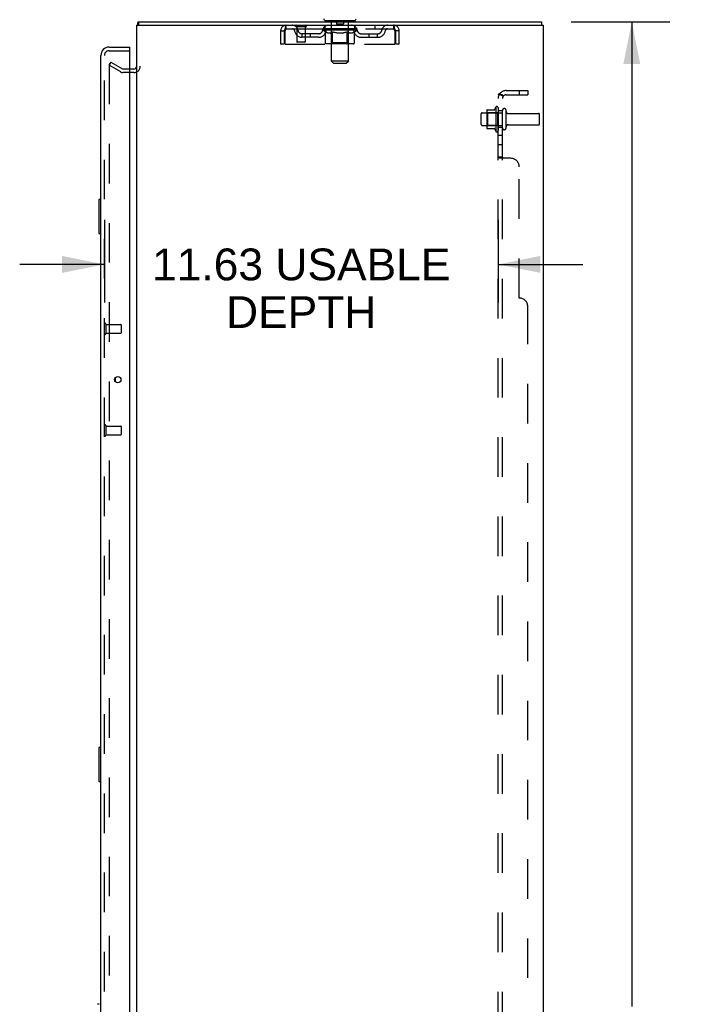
# Model space of a CAD drawing. Header units: inches. Extents: x 0 to 212, y 0 to 138.
# Tile 77 of 80: x 110 to 130, y 78 to 107. Entities that reach past the tile are written whole.
import ezdxf

# ---------------------------------------------------------------- set-up
doc = ezdxf.new("R2010")
doc.units = ezdxf.units.IN
doc.header["$LTSCALE"] = 11.6875
doc.header["$MEASUREMENT"] = 0
doc.linetypes.add('HIDDEN', pattern=[0.2, 0.1, -0.1])
doc.layers.get('0').update_dxf_attribs({"linetype": 'CONTINUOUS'})
for name, color, linetype in [('DEFAULT_2', 8, 'HIDDEN'), ('DIMENSIONS', 7, 'CONTINUOUS'), ('MAIN_DOOR_ASSEMBLY', 7, 'CONTINUOUS'), ('SECONDARY_DOOR_ASSEMBLY', 7, 'CONTINUOUS'), ('SUBPANEL', 7, 'CONTINUOUS')]:
    doc.layers.add(name, color=color, linetype=linetype)
doc.styles.get("Standard").update_dxf_attribs({"font": 'arial.ttf'})
doc.dimstyles.new('DIMSTYLE_1', dxfattribs={"dimtxt": 0.9375, "dimasz": 1.25, "dimexe": 0.09, "dimexo": 0.07, "dimgap": 0.0375, "dimtad": 0, "dimtih": 1, "dimtoh": 1, "dimzin": 4, "dimdsep": 46, "dimtxsty": 'Standard', "dimblk": '_FILLED', "dimblk1": '_FILLED', "dimblk2": '_FILLED', "dimcen": 0.09, "dimadec": 3, "dimazin": 1, "dimtfac": 1, "dimtdec": 3, "dimtofl": 0, "dimtmove": 0, "dimatfit": 3, "dimldrblk": '_FILLED', "dimfxl": 0, "dimtolj": 1, "dimtzin": 4, "dimarcsym": 0})

# ---------------------------------------------------------------- blocks, each defined once
blk = doc.blocks.new('_FILLED')
at = {"color": 0, "linetype": 'ByBlock'}
blk.add_solid([(0, 0), (-1, 0.2), (-1, -0.2)], dxfattribs=at)
blk = doc.blocks.new('*D8')
at = {"layer": 'DIMENSIONS', "color": 2, "linetype": 'Continuous'}
for p, q in [((126.563, 107.254), (129.482, 107.254)), ((128.357, 107.254), (128.357, 78.192)), ((128.357, 47.254), (128.357, 76.317)), ((126.563, 47.254), (129.482, 47.254))]:
    blk.add_line(p, q, dxfattribs=at)
at = {"layer": 'DIMENSIONS', "color": 2, "linetype": 'Continuous', "xscale": 1.25, "yscale": 1.25, "zscale": 1.25}
for p, rotation in [((128.357, 107.254), 90), ((128.357, 47.254), 270)]:
    blk.add_blockref('_FILLED', p, dxfattribs=dict(at, rotation=rotation))
at = {"layer": 'DIMENSIONS', "color": 2, "linetype": 'Continuous', "insert": (128.357, 77.723), "char_height": 0.9375, "width": 3.27602, "attachment_point": 2, "line_spacing_factor": 0.9}
blk.add_mtext('60.00', dxfattribs=at)
blk = doc.blocks.new('*D11')
at = {"layer": 'DIMENSIONS', "color": 2, "linetype": 'Continuous'}
for p, q in [((112.786, 101.408), (112.786, 98.968)), ((124.411, 101.408), (124.411, 98.968)), ((112.786, 100.093), (110.286, 100.093)), ((124.411, 100.093), (126.911, 100.093))]:
    blk.add_line(p, q, dxfattribs=at)
at = {"layer": 'DIMENSIONS', "color": 2, "linetype": 'Continuous', "xscale": 1.25, "yscale": 1.25, "zscale": 1.25}
blk.add_blockref('_FILLED', (112.786, 100.093), dxfattribs=at)
at = {"layer": 'DIMENSIONS', "color": 2, "linetype": 'Continuous', "xscale": 1.25, "yscale": 1.25, "zscale": 1.25, "rotation": 180}
blk.add_blockref('_FILLED', (124.411, 100.093), dxfattribs=at)
at = {"layer": 'DIMENSIONS', "color": 2, "linetype": 'Continuous', "insert": (118.598, 100.561), "char_height": 0.9375, "width": 8.79647, "attachment_point": 2, "line_spacing_factor": 0.9}
blk.add_mtext('11.63 USABLE\\PDEPTH', dxfattribs=at)

msp = doc.modelspace()

# ---------------------------------------------------------------- linework, layer by layer
at = {"color": 7, "linetype": 'Continuous'}
for p, q in [((113.792, 107.254), (113.792, 107.15)), ((113.792, 107.254), (125.688, 107.254)), ((119.302, 107.284), (119.302, 107.254)), ((120.177, 107.284), (119.302, 107.284)), ((120.177, 107.284), (120.177, 107.254)), ((125.688, 107.254), (125.688, 107.15)), ((113.762, 107.155), (113.771, 107.15)), ((113.655, 105.858), (113.536, 105.858))]:
    msp.add_line(p, q, dxfattribs=at)
at = {"color": 3, "linetype": 'Continuous'}
for p, q in [((113.74, 47.358), (113.74, 107.15)), ((113.74, 107.15), (125.74, 107.15)), ((125.74, 107.15), (125.74, 47.358))]:
    msp.add_line(p, q, dxfattribs=at)
at = {"color": 7, "linetype": 'Continuous'}
for points in [[(113.774, 107.212), (113.775, 107.217), (113.776, 107.222), (113.776, 107.226), (113.777, 107.231), (113.778, 107.235), (113.779, 107.238), (113.78, 107.241), (113.781, 107.244), (113.782, 107.247), (113.783, 107.249), (113.784, 107.251), (113.786, 107.252), (113.787, 107.253), (113.789, 107.254), (113.79, 107.254), (113.792, 107.254)], [(113.762, 107.155), (113.764, 107.158), (113.765, 107.161), (113.767, 107.165), (113.768, 107.17), (113.769, 107.175), (113.77, 107.18), (113.771, 107.185), (113.772, 107.191), (113.773, 107.196), (113.773, 107.201), (113.774, 107.212)]]:
    msp.add_lwpolyline(points, dxfattribs=at)
for centre, radius, start, end in [((119.325, 107.344), 0.06, 180, 270), ((120.155, 107.344), 0.06, 270, 360), ((113.929, 107.065), 0.189, 151.6994, 153.2622), ((113.655, 105.943), 0.085, 270, 360)]:
    msp.add_arc(centre, radius, start, end, dxfattribs=at)
at = {"layer": 'DEFAULT_2', "color": 8, "linetype": 'HIDDEN'}
for p, q in [((119.482, 107.284), (119.482, 107.254)), ((119.491, 106.094), (119.491, 107.254)), ((119.635, 107.274), (119.635, 107.194)), ((119.845, 107.274), (119.845, 107.194)), ((119.989, 106.094), (119.989, 107.254)), ((119.997, 107.284), (119.997, 107.254)), ((117.99, 106.983), (117.99, 106.588)), ((117.99, 106.983), (118.094, 106.983)), ((118.094, 106.983), (118.094, 106.588)), ((118.124, 106.588), (118.124, 106.983)), ((118.157, 107.046), (118.157, 107.15)), ((118.157, 107.046), (121.323, 107.046)), ((118.736, 107.107), (118.452, 107.107)), ((118.47, 107.107), (118.47, 106.66)), ((118.709, 107.15), (118.709, 107.046)), ((118.718, 107.107), (118.718, 106.66)), ((119.234, 107.041), (119.234, 107.044)), ((119.331, 107.043), (119.234, 107.044)), ((119.234, 107.009), (119.234, 107.041)), ((119.234, 107.041), (119.478, 107.041)), ((119.311, 106.955), (119.234, 107.009)), ((120.246, 107.009), (119.234, 107.009)), ((119.241, 107.041), (119.241, 107.046)), ((119.248, 107.038), (119.248, 107.041)), ((119.248, 107.038), (120.231, 107.038)), ((119.255, 107.038), (119.255, 107.041)), ((119.256, 107.038), (119.256, 107.041)), ((119.264, 107.041), (119.264, 107.046)), ((119.277, 107.038), (119.277, 107.041)), ((119.279, 107.038), (119.279, 107.041)), ((119.301, 107.041), (119.301, 107.046)), ((119.302, 107.046), (119.302, 107.15)), ((119.311, 106.63), (119.311, 106.955)), ((119.311, 106.955), (119.323, 106.947)), ((119.313, 107.038), (119.313, 107.041)), ((119.315, 107.038), (119.315, 107.041)), ((119.335, 106.94), (119.323, 106.947)), ((119.331, 107.041), (119.331, 107.043)), ((119.346, 106.933), (119.335, 106.94)), ((119.358, 106.928), (119.346, 106.933)), ((119.352, 107.041), (119.352, 107.046)), ((119.353, 107.038), (119.353, 107.041)), ((119.354, 107.038), (119.354, 107.041)), ((119.356, 107.038), (119.356, 107.041)), ((119.369, 106.923), (119.358, 106.928)), ((119.362, 107.038), (119.362, 107.041)), ((119.362, 107.038), (119.362, 107.041)), ((119.365, 107.038), (119.365, 107.041)), ((119.367, 107.038), (119.367, 107.042)), ((119.371, 107.038), (119.371, 107.041)), ((119.382, 107.038), (119.382, 107.041)), ((119.397, 107.038), (119.397, 107.043)), ((119.397, 107.038), (119.397, 107.041)), ((119.413, 107.038), (119.413, 107.041)), ((119.414, 107.041), (119.414, 107.046)), ((119.422, 107.038), (119.422, 107.041)), ((119.425, 107.038), (119.425, 107.041)), ((119.433, 107.038), (119.433, 107.041)), ((119.442, 107.038), (119.442, 107.044)), ((119.454, 107.038), (119.454, 107.041)), ((119.457, 107.038), (119.457, 107.041)), ((119.479, 106.928), (119.467, 106.923)), ((119.478, 107.038), (119.478, 107.041)), ((119.49, 106.933), (119.478, 106.928)), ((119.532, 107.041), (119.482, 107.041)), ((119.487, 107.041), (119.487, 107.046)), ((119.49, 106.632), (119.49, 107.006)), ((119.501, 106.939), (119.49, 106.933)), ((119.492, 107.038), (119.492, 107.041)), ((119.496, 107.038), (119.496, 107.041)), ((119.501, 107.038), (119.501, 107.045)), ((119.513, 106.946), (119.501, 106.939)), ((119.504, 107.038), (119.504, 107.041)), ((119.513, 107.038), (119.513, 107.041)), ((119.525, 106.954), (119.513, 106.946)), ((119.525, 106.63), (119.525, 106.954)), ((119.525, 106.954), (119.548, 106.946)), ((119.532, 107.038), (119.532, 107.041)), ((119.592, 107.041), (119.545, 107.041)), ((119.571, 106.939), (119.548, 106.947)), ((119.561, 107.038), (119.561, 107.041)), ((119.567, 107.041), (119.567, 107.046)), ((119.57, 107.038), (119.57, 107.041)), ((119.594, 106.933), (119.571, 106.94)), ((119.572, 107.038), (119.572, 107.046)), ((119.574, 107.038), (119.574, 107.041)), ((119.58, 107.038), (119.58, 107.041)), ((119.592, 107.038), (119.592, 107.041)), ((119.616, 106.928), (119.593, 106.933)), ((119.656, 107.041), (119.613, 107.041)), ((119.639, 106.923), (119.616, 106.928)), ((119.623, 107.038), (119.623, 107.041)), ((119.835, 107.184), (119.645, 107.184)), ((119.648, 107.041), (119.74, 107.046)), ((119.652, 107.041), (119.652, 107.046)), ((119.652, 107.041), (119.652, 107.046)), ((119.652, 107.046), (119.652, 107.046)), ((119.652, 107.038), (119.652, 107.041)), ((119.655, 107.038), (119.655, 107.041)), ((119.656, 107.038), (119.656, 107.041)), ((119.657, 107.038), (119.657, 107.041)), ((119.723, 107.041), (119.685, 107.041)), ((119.689, 107.038), (119.689, 107.041)), ((119.723, 107.038), (119.723, 107.041)), ((119.738, 107.041), (119.738, 107.041)), ((119.738, 107.038), (119.738, 107.041)), ((119.738, 107.038), (119.738, 107.041)), ((119.74, 107.041), (119.74, 107.046)), ((119.74, 107.046), (119.831, 107.041)), ((119.742, 107.038), (119.742, 107.041)), ((119.742, 107.038), (119.742, 107.041)), ((119.742, 107.041), (119.742, 107.041)), ((119.756, 107.038), (119.756, 107.041)), ((119.756, 107.041), (119.795, 107.041)), ((119.791, 107.038), (119.791, 107.041)), ((119.823, 107.038), (119.823, 107.041)), ((119.823, 107.038), (119.823, 107.041)), ((119.823, 107.041), (119.867, 107.041)), ((119.824, 107.038), (119.824, 107.041)), ((119.827, 107.041), (119.827, 107.046)), ((119.827, 107.046), (119.828, 107.046)), ((119.827, 107.038), (119.827, 107.041)), ((119.828, 107.041), (119.828, 107.046)), ((119.863, 106.928), (119.841, 106.923)), ((119.856, 107.038), (119.856, 107.041)), ((119.885, 106.933), (119.863, 106.928)), ((119.907, 106.939), (119.885, 106.933)), ((119.888, 107.038), (119.888, 107.041)), ((119.888, 107.041), (119.935, 107.041)), ((119.9, 107.038), (119.9, 107.041)), ((119.906, 107.038), (119.906, 107.041)), ((119.93, 106.946), (119.907, 106.939)), ((119.908, 107.038), (119.908, 107.046)), ((119.91, 107.038), (119.91, 107.041)), ((119.913, 107.041), (119.913, 107.046)), ((119.919, 107.038), (119.919, 107.041)), ((119.953, 106.954), (119.93, 106.946)), ((119.948, 107.038), (119.948, 107.041)), ((119.948, 107.041), (119.997, 107.041)), ((119.953, 106.63), (119.953, 106.954)), ((119.953, 106.954), (119.964, 106.946)), ((119.975, 106.939), (119.964, 106.946)), ((119.967, 107.038), (119.967, 107.041)), ((119.986, 106.933), (119.975, 106.939)), ((119.976, 107.038), (119.976, 107.041)), ((119.979, 107.038), (119.979, 107.045)), ((119.984, 107.038), (119.984, 107.041)), ((119.997, 106.928), (119.986, 106.933)), ((119.987, 107.038), (119.987, 107.041)), ((119.99, 106.632), (119.99, 107.006)), ((119.993, 107.041), (119.993, 107.046)), ((120.008, 106.923), (119.997, 106.928)), ((120.001, 107.038), (120.001, 107.041)), ((120.001, 107.041), (120.162, 107.041)), ((120.023, 107.038), (120.023, 107.041)), ((120.025, 107.038), (120.025, 107.041)), ((120.038, 107.038), (120.038, 107.044)), ((120.047, 107.038), (120.047, 107.041)), ((120.054, 107.038), (120.054, 107.041)), ((120.057, 107.038), (120.057, 107.041)), ((120.065, 107.041), (120.065, 107.046)), ((120.066, 107.038), (120.066, 107.041)), ((120.083, 107.038), (120.083, 107.043)), ((120.083, 107.038), (120.083, 107.041)), ((120.097, 107.038), (120.097, 107.041)), ((120.109, 107.038), (120.109, 107.041)), ((120.112, 107.038), (120.112, 107.042)), ((120.123, 106.928), (120.112, 106.923)), ((120.115, 107.038), (120.115, 107.041)), ((120.118, 107.038), (120.118, 107.041)), ((120.118, 107.038), (120.118, 107.041)), ((120.123, 107.038), (120.123, 107.041)), ((120.134, 106.933), (120.123, 106.928)), ((120.126, 107.038), (120.126, 107.041)), ((120.126, 107.038), (120.126, 107.041)), ((120.128, 107.041), (120.128, 107.046)), ((120.145, 106.939), (120.133, 106.933)), ((120.156, 106.946), (120.144, 106.939)), ((120.167, 106.953), (120.155, 106.946)), ((120.164, 107.038), (120.164, 107.041)), ((120.167, 107.038), (120.167, 107.041)), ((120.167, 106.953), (120.246, 107.009)), ((120.167, 106.63), (120.167, 106.953)), ((120.177, 107.046), (120.177, 107.15)), ((120.178, 107.041), (120.178, 107.046)), ((120.201, 107.038), (120.201, 107.041)), ((120.202, 107.038), (120.202, 107.041)), ((120.215, 107.041), (120.215, 107.046)), ((120.224, 107.038), (120.224, 107.041)), ((120.224, 107.038), (120.224, 107.041)), ((120.231, 107.038), (120.231, 107.041)), ((120.238, 107.041), (120.238, 107.046)), ((120.246, 107.009), (120.246, 107.046)), ((120.771, 107.15), (120.771, 107.046)), ((121.323, 107.15), (121.323, 107.046)), ((121.356, 106.983), (121.356, 106.588)), ((121.386, 106.588), (121.386, 106.983)), ((121.49, 106.983), (121.386, 106.983)), ((121.49, 106.588), (121.49, 106.983)), ((118.708, 106.65), (118.48, 106.65)), ((118.625, 106.795), (118.625, 106.899)), ((119.108, 106.899), (118.625, 106.899)), ((119.108, 106.795), (118.625, 106.795)), ((118.875, 106.795), (118.875, 106.899)), ((119.381, 106.92), (119.369, 106.923)), ((119.456, 106.92), (119.381, 106.92)), ((119.456, 106.92), (119.467, 106.923)), ((119.661, 106.92), (119.638, 106.923)), ((119.819, 106.92), (119.661, 106.92)), ((119.819, 106.92), (119.841, 106.923)), ((120.018, 106.92), (120.008, 106.923)), ((120.101, 106.92), (120.018, 106.92)), ((120.101, 106.92), (120.112, 106.923)), ((120.371, 106.899), (120.854, 106.899)), ((120.371, 106.795), (120.854, 106.795)), ((120.604, 106.795), (120.604, 106.899)), ((120.854, 106.795), (120.854, 106.899)), ((118.094, 106.588), (117.99, 106.588)), ((118.124, 106.588), (121.356, 106.588)), ((120.132, 106.6), (119.345, 106.6)), ((119.49, 106.632), (119.458, 106.6)), ((119.99, 106.632), (119.49, 106.632)), ((119.936, 106.6), (119.938, 106.6)), ((119.942, 106.602), (119.944, 106.603)), ((119.944, 106.603), (119.945, 106.605)), ((119.99, 106.632), (120.022, 106.6)), ((121.49, 106.588), (121.386, 106.588)), ((112.979, 106.059), (112.927, 105.969)), ((112.979, 106.059), (113.319, 105.863)), ((119.551, 106.034), (119.491, 106.094)), ((119.989, 106.094), (119.491, 106.094)), ((119.929, 106.034), (119.989, 106.094)), ((112.927, 105.989), (112.927, 48.52)), ((113.267, 105.773), (112.927, 105.969)), ((113.536, 105.858), (113.335, 105.858)), ((119.551, 106.034), (119.929, 106.034)), ((113.655, 105.754), (113.335, 105.754)), ((124.075, 104.635), (124.075, 104.124)), ((124.085, 104.657), (124.313, 104.657)), ((124.341, 104.735), (124.341, 104.023)), ((124.411, 104.713), (124.411, 104.045)), ((124.536, 104.122), (124.536, 104.637)), ((124.646, 104.122), (124.646, 104.637)), ((123.911, 104.222), (123.911, 104.537)), ((123.941, 104.567), (124.536, 104.567)), ((124.095, 104.563), (124.075, 104.583)), ((124.095, 104.563), (124.095, 104.196)), ((124.391, 104.563), (124.095, 104.563)), ((124.391, 104.563), (124.411, 104.583)), ((124.391, 104.563), (124.391, 104.196)), ((124.708, 104.544), (125.606, 104.544)), ((125.636, 104.244), (125.636, 104.514)), ((123.941, 104.192), (124.536, 104.192)), ((124.095, 104.196), (124.075, 104.176)), ((124.085, 104.102), (124.313, 104.102)), ((124.391, 104.196), (124.095, 104.196)), ((124.391, 104.196), (124.411, 104.176)), ((124.708, 104.214), (125.606, 104.214))]:
    msp.add_line(p, q, dxfattribs=at)
for points in [[(118.124, 106.983), (118.126, 107.002), (118.128, 107.02), (118.131, 107.038), (118.133, 107.056), (118.136, 107.072), (118.138, 107.087), (118.14, 107.101), (118.143, 107.114), (118.145, 107.125), (118.147, 107.134), (118.15, 107.141), (118.152, 107.146), (118.154, 107.149), (118.157, 107.15)], [(118.124, 106.983), (118.126, 106.99), (118.128, 106.997), (118.131, 107.004), (118.133, 107.011), (118.136, 107.017), (118.138, 107.023), (118.14, 107.028), (118.143, 107.033), (118.145, 107.037), (118.147, 107.04), (118.15, 107.043), (118.152, 107.045), (118.154, 107.046), (118.157, 107.046)], [(121.323, 107.15), (121.325, 107.149), (121.327, 107.146), (121.33, 107.141), (121.332, 107.134), (121.335, 107.125), (121.337, 107.114), (121.339, 107.101), (121.342, 107.087), (121.344, 107.072), (121.346, 107.056), (121.349, 107.038), (121.351, 107.02), (121.353, 107.002), (121.356, 106.983)], [(121.323, 107.046), (121.325, 107.046), (121.327, 107.045), (121.33, 107.043), (121.332, 107.04), (121.335, 107.037), (121.337, 107.033), (121.339, 107.028), (121.342, 107.023), (121.344, 107.017), (121.346, 107.011), (121.349, 107.004), (121.351, 106.997), (121.353, 106.99), (121.356, 106.983)], [(119.345, 106.6), (119.341, 106.6), (119.337, 106.601), (119.333, 106.602), (119.329, 106.603), (119.325, 106.605), (119.322, 106.608), (119.319, 106.611), (119.316, 106.614), (119.314, 106.617), (119.312, 106.621), (119.311, 106.625), (119.311, 106.63)], [(119.542, 106.6), (119.54, 106.6), (119.538, 106.601), (119.536, 106.602), (119.534, 106.603), (119.532, 106.605), (119.53, 106.608), (119.529, 106.611), (119.528, 106.614), (119.526, 106.617), (119.526, 106.621), (119.525, 106.625), (119.525, 106.63)], [(119.938, 106.6), (119.94, 106.601), (119.942, 106.602)], [(119.945, 106.605), (119.947, 106.608), (119.949, 106.611), (119.95, 106.614), (119.951, 106.617)], [(119.947, 106.608), (119.949, 106.611), (119.95, 106.614)], [(119.951, 106.617), (119.952, 106.621), (119.953, 106.625), (119.953, 106.63)], [(119.952, 106.621), (119.953, 106.625), (119.953, 106.63)], [(120.132, 106.6), (120.136, 106.6), (120.141, 106.601), (120.145, 106.602), (120.148, 106.603), (120.152, 106.605), (120.156, 106.608), (120.159, 106.611), (120.161, 106.614), (120.164, 106.617), (120.165, 106.621), (120.166, 106.625), (120.167, 106.63)], [(112.945, 106.009), (112.944, 106.009), (112.944, 106.009), (112.943, 106.009), (112.942, 106.009), (112.942, 106.008), (112.941, 106.008), (112.941, 106.008), (112.94, 106.008), (112.939, 106.008), (112.939, 106.008), (112.938, 106.007), (112.938, 106.007), (112.937, 106.007), (112.937, 106.006), (112.936, 106.006), (112.935, 106.006), (112.935, 106.005), (112.934, 106.005), (112.934, 106.005), (112.934, 106.004), (112.933, 106.004), (112.933, 106.003), (112.932, 106.003), (112.932, 106.002), (112.931, 106.002), (112.931, 106.001), (112.931, 106.001), (112.93, 106), (112.93, 105.999), (112.93, 105.999), (112.929, 105.998), (112.929, 105.998), (112.929, 105.997), (112.929, 105.996), (112.928, 105.996), (112.928, 105.995), (112.928, 105.994), (112.928, 105.994), (112.928, 105.993), (112.928, 105.992), (112.927, 105.992), (112.927, 105.991), (112.927, 105.99), (112.927, 105.989), (112.927, 105.989)], [(112.952, 106.007), (112.952, 106.007), (112.951, 106.007), (112.951, 106.007), (112.95, 106.008), (112.95, 106.008), (112.949, 106.008), (112.948, 106.008), (112.948, 106.008), (112.947, 106.008), (112.947, 106.009), (112.946, 106.009), (112.945, 106.009), (112.945, 106.009), (112.945, 106.009)]]:
    msp.add_lwpolyline(points, dxfattribs=at)
for centre, radius, start, end in [((119.461, 107.254), 0.03, 0, 90), ((119.625, 107.274), 0.01, 0, 90), ((119.855, 107.274), 0.01, 90, 180), ((120.019, 107.254), 0.03, 90, 180), ((118.157, 106.983), 0.167, 90, 180), ((118.157, 106.983), 0.063, 90, 180), ((118.336, 106.983), 0.167, 8.0716, 90), ((118.337, 106.984), 0.0625, 7.9863, 90), ((118.625, 107.024), 0.229, 187.9863, 270), ((118.452, 107.129), 0.0215, 90, 270), ((118.625, 107.024), 0.125, 188.0716, 270), ((118.736, 107.129), 0.0215, 270, 90), ((119.108, 107.024), 0.125, 270, 351.9284), ((119.108, 107.024), 0.229, 270, 352.0137), ((119.397, 106.983), 0.167, 90, 171.9284), ((119.397, 106.984), 0.0625, 90, 172.0137), ((119.458, 107.006), 0.0318, 0, 90), ((119.645, 107.194), 0.01, 180, 270), ((119.835, 107.194), 0.01, 270, 360), ((120.022, 107.006), 0.0318, 90, 180), ((120.082, 106.983), 0.167, 8.0716, 90), ((120.083, 106.984), 0.0625, 7.9863, 90), ((120.371, 107.024), 0.229, 187.9863, 270), ((120.371, 107.024), 0.125, 188.0716, 270), ((120.854, 107.024), 0.125, 270, 351.9284), ((120.854, 107.024), 0.229, 270, 352.0137), ((121.143, 106.983), 0.167, 90, 171.9284), ((121.143, 106.984), 0.0625, 90, 172.0137), ((121.323, 106.983), 0.167, 0, 90), ((121.323, 106.983), 0.063, 0, 90), ((118.48, 106.66), 0.01, 180, 270), ((118.708, 106.66), 0.01, 270, 360), ((113.335, 105.891), 0.137, 240, 270), ((113.335, 105.891), 0.033, 240, 270), ((113.655, 105.943), 0.189, 270, 360), ((124.085, 104.647), 0.01, 90, 174.8062), ((124.216, 104.635), 0.141, 174.7919, 180), ((124.294, 104.667), 0.01, 270, 336.0321), ((124.941, 104.379), 0.698, 149.3369, 156.0321), ((124.372, 104.713), 0.0384, 0, 145.5503), ((124.591, 104.637), 0.055, 360, 180), ((124.708, 104.607), 0.0625, 180, 270), ((123.941, 104.537), 0.03, 90, 180), ((125.606, 104.514), 0.03, 360, 90), ((123.941, 104.222), 0.03, 180, 270), ((124.216, 104.124), 0.141, 180, 185.2081), ((124.085, 104.112), 0.01, 185.1938, 270), ((124.294, 104.092), 0.01, 23.9679, 90), ((124.941, 104.379), 0.698, 203.9679, 210.6631), ((124.372, 104.045), 0.0384, 214.4497, 360), ((124.591, 104.122), 0.055, 180, 0), ((124.708, 104.152), 0.0625, 90, 180), ((125.606, 104.244), 0.03, 270, 0)]:
    msp.add_arc(centre, radius, start, end, dxfattribs=at)
for centre, major_axis, ratio, start_param, end_param in [((119.74, 107.046), (0.506, 0.005), 0.05963, 9.249616, 9.431313), ((119.74, 107.046), (0.506, 0), 0.060556, -3.083241, -2.96706), ((119.198, 107.037), (0.158, 0.002), 0.05963, 0.25549, 1.295341), ((119.74, 107.046), (0.506, 0.011), 0.05688, 2.791345, 2.965878), ((119.253, 107.037), (0.158, -0.002), 0.05963, 0.605815, 1.645666), ((119.74, 107.046), (0.506, -0.005), 0.05963, -2.96643, -2.791898), ((119.198, 107.031), (0.158, 0.003), 0.05688, 1.20151, 1.294789), ((119.253, 107.031), (0.158, 0), 0.060556, 1.551758, 1.645036), ((119.218, 107.031), (0.158, 0.002), 0.05963, 1.170259, 1.376596), ((119.254, 107.033), (0.131, 0.001), 0.05963, 1.065228, 1.614276), ((119.238, 107.033), (0.131, 0.003), 0.05688, 0.890143, 1.43919), ((119.285, 107.033), (0.131, 0), 0.060556, 1.240391, 1.789438), ((119.195, 107.037), (0.158, 0.003), 0.05688, 0.080405, 1.120256), ((119.74, 107.046), (0.506, 0.015), 0.052395, 2.616403, 2.790936), ((119.303, 107.037), (0.158, -0.003), 0.05688, 0.7809, 1.820751), ((119.74, 107.046), (0.506, -0.011), 0.05688, -2.791345, -2.616812), ((119.195, 107.031), (0.158, 0.005), 0.052395, 1.026568, 1.119847), ((119.303, 107.031), (0.158, -0.002), 0.05963, 1.72692, 1.820198), ((119.238, 107.033), (0.131, 0.004), 0.052395, 0.715201, 1.264248), ((119.329, 107.033), (0.131, -0.001), 0.05963, 1.415553, 1.9646), ((119.74, 107.046), (0.506, 0.02), 0.046319, 2.441654, 2.616187), ((119.366, 107.037), (0.158, -0.005), 0.052395, 0.955842, 1.995693), ((119.209, 107.037), (0.158, 0.005), 0.052395, -0.094537, 0.945314), ((119.74, 107.046), (0.506, -0.015), 0.052395, -2.616403, -2.44187), ((119.209, 107.031), (0.158, 0.006), 0.046319, 0.851819, 0.945098), ((119.366, 107.031), (0.158, -0.003), 0.05688, 1.902006, 1.995284), ((119.252, 107.033), (0.131, 0.005), 0.046319, 0.540452, 1.089499), ((119.386, 107.033), (0.131, -0.003), 0.05688, 1.590638, 2.139686), ((119.218, 107.037), (0.158, 0), 0.060556, 0.430652, 0.777569), ((119.74, 107.046), (0.506, 0.024), 0.038841, 2.267123, 2.441656), ((119.441, 107.037), (0.158, -0.006), 0.046319, 1.130591, 2.170442), ((119.239, 107.037), (0.158, 0.006), 0.046319, -0.269286, 0.770565), ((119.74, 107.046), (0.506, -0.02), 0.046319, -2.441654, -2.267121), ((119.239, 107.031), (0.158, 0.007), 0.038841, 0.677289, 0.770567), ((119.441, 107.031), (0.158, -0.005), 0.052395, 2.076947, 2.170226), ((119.282, 107.033), (0.131, 0.006), 0.038841, 0.365921, 0.914969), ((119.453, 107.033), (0.131, -0.004), 0.052395, 1.76558, 2.314627), ((119.74, 107.046), (0.506, 0.027), 0.030195, 2.09281, 2.267343), ((119.525, 107.037), (0.158, -0.007), 0.038841, 1.305122, 2.344973), ((119.283, 107.037), (0.158, 0.007), 0.038841, -0.443817, 0.596034), ((119.74, 107.046), (0.506, -0.024), 0.038841, -2.267123, -2.092591), ((119.283, 107.031), (0.158, 0.008), 0.030195, 0.502975, 0.596254), ((119.525, 107.031), (0.158, -0.006), 0.046319, 2.251696, 2.344975), ((119.325, 107.033), (0.131, 0.007), 0.030195, 0.191608, 0.740655), ((119.53, 107.033), (0.131, -0.005), 0.046319, 1.940329, 2.489376), ((119.342, 107.037), (0.158, 0.008), 0.030195, -0.61813, 0.421721), ((119.74, 107.046), (0.506, 0.029), 0.020645, 1.918687, 2.09322), ((119.615, 107.037), (0.158, -0.008), 0.030195, 1.479435, 2.519286), ((119.74, 107.046), (0.506, -0.027), 0.030195, -2.09281, -1.918277), ((119.342, 107.031), (0.158, 0.009), 0.020645, 0.328852, 0.422131), ((119.615, 107.031), (0.158, -0.007), 0.038841, 2.426227, 2.519505), ((119.381, 107.033), (0.131, 0.007), 0.020645, 0.017485, 0.566532), ((119.612, 107.033), (0.131, -0.006), 0.038841, 2.11486, 2.663907), ((119.413, 107.037), (0.158, 0.009), 0.020645, -0.792253, 0.247598), ((119.74, 107.046), (0.506, 0.03), 0.010478, 1.744704, 1.919237), ((119.709, 107.037), (0.158, -0.009), 0.020645, 1.653558, 2.693409), ((119.74, 107.046), (0.506, -0.029), 0.020645, -1.918687, -1.744154), ((119.413, 107.031), (0.158, 0.009), 0.010478, 0.154869, 0.248148), ((119.709, 107.031), (0.158, -0.008), 0.030195, 2.60054, 2.693819), ((119.448, 107.033), (0.131, 0.008), 0.010478, 6.126688, 6.675735), ((119.699, 107.033), (0.131, -0.007), 0.030195, 2.289173, 2.83822), ((119.494, 107.037), (0.158, 0.009), 0.010478, -0.966236, -0.000846), ((119.804, 107.037), (0.158, -0.009), 0.010478, 1.827541, 2.867392), ((119.74, 107.046), (0.506, -0.03), 0.010478, -1.744704, -1.570171), ((119.804, 107.031), (0.158, -0.009), 0.020645, 2.774664, 2.867942), ((119.787, 107.033), (0.131, -0.007), 0.020645, 2.463296, 3.012344), ((119.675, 107.037), (0.158, 0.009), 0.010478, 0.274201, 1.314052), ((119.606, 107.033), (0.131, 0.008), 0.010478, -0.000483, 0.504314), ((119.582, 107.031), (0.158, 0.009), 0.010478, 0.099668, 0.192946), ((119.74, 107.046), (0.506, 0.03), 0.010478, -1.571421, -1.396888), ((119.897, 107.031), (0.158, -0.009), 0.010478, 2.948646, 3.041925), ((119.873, 107.033), (0.131, -0.008), 0.010478, 2.637279, 3.142076), ((119.77, 107.037), (0.158, 0.009), 0.020645, 0.448184, 1.488034), ((119.693, 107.033), (0.131, 0.007), 0.020645, 0.129249, 0.678296), ((119.675, 107.031), (0.158, 0.009), 0.020645, 0.273651, 0.366929), ((119.986, 107.037), (0.158, -0.009), 0.010478, -3.140747, -2.175357), ((119.74, 107.046), (0.506, 0.029), 0.020645, -1.397439, -1.222906), ((119.74, 107.046), (0.506, -0.03), 0.010478, 1.222355, 1.396888), ((119.864, 107.037), (0.158, 0.008), 0.030195, 0.622307, 1.662158), ((119.781, 107.033), (0.131, 0.007), 0.030195, 0.303372, 0.852419), ((120.031, 107.033), (0.131, -0.008), 0.010478, 2.749043, 3.29809), ((120.066, 107.037), (0.158, -0.009), 0.020645, 2.893995, 3.933846), ((119.77, 107.031), (0.158, 0.008), 0.030195, 0.447774, 0.541052), ((120.066, 107.031), (0.158, -0.009), 0.010478, 2.893445, 2.986723), ((119.74, 107.046), (0.506, 0.027), 0.030195, -1.223315, -1.048783), ((119.74, 107.046), (0.506, -0.029), 0.020645, 1.048373, 1.222906), ((119.955, 107.037), (0.158, 0.007), 0.038841, 0.79662, 1.836471), ((119.867, 107.033), (0.131, 0.006), 0.038841, 0.477686, 1.026733), ((120.098, 107.033), (0.131, -0.007), 0.020645, 2.57506, 3.124108), ((120.137, 107.037), (0.158, -0.008), 0.030195, 2.719872, 3.759723), ((120.038, 107.037), (0.158, 0.006), 0.046319, 0.971151, 2.011002), ((119.864, 107.031), (0.158, 0.007), 0.038841, 0.622087, 0.715366), ((120.137, 107.031), (0.158, -0.009), 0.020645, 2.719462, 2.812741), ((119.74, 107.046), (0.506, 0.024), 0.038841, -1.049002, -0.874469), ((119.74, 107.046), (0.506, -0.027), 0.030195, 0.87425, 1.048783), ((119.95, 107.033), (0.131, 0.005), 0.046319, 0.652216, 1.201263), ((120.113, 107.037), (0.158, 0.005), 0.052395, 1.1459, 2.185751), ((120.154, 107.033), (0.131, -0.007), 0.030195, 2.400937, 2.949985), ((120.196, 107.037), (0.158, -0.007), 0.038841, 2.545558, 3.585409), ((120.026, 107.033), (0.131, 0.004), 0.052395, 0.826965, 1.376012), ((119.955, 107.031), (0.158, 0.006), 0.046319, 0.796618, 0.889896), ((120.196, 107.031), (0.158, -0.008), 0.030195, 2.545339, 2.638617), ((120.176, 107.037), (0.158, 0.003), 0.05688, 1.320842, 2.360692), ((119.74, 107.046), (0.506, 0.02), 0.046319, -0.874471, -0.699939), ((119.74, 107.046), (0.506, -0.024), 0.038841, 0.699936, 0.874469), ((120.241, 107.037), (0.158, -0.006), 0.046319, 2.371028, 3.410879), ((120.198, 107.033), (0.131, -0.006), 0.038841, 2.226624, 2.775671), ((120.227, 107.037), (0.158, 0.002), 0.05963, 1.495927, 2.535778), ((120.094, 107.033), (0.131, 0.003), 0.05688, 1.001907, 1.550954), ((120.271, 107.037), (0.158, -0.005), 0.052395, 2.196279, 3.23613), ((120.038, 107.031), (0.158, 0.005), 0.052395, 0.971367, 1.064645), ((120.227, 107.033), (0.131, -0.005), 0.046319, 2.052093, 2.601141), ((120.262, 107.037), (0.158, 0), 0.060556, 1.671089, 2.71094), ((120.241, 107.031), (0.158, -0.007), 0.038841, 2.371026, 2.464304), ((120.284, 107.037), (0.158, -0.003), 0.05688, 2.021337, 3.061188), ((119.74, 107.046), (0.506, 0.015), 0.052395, -0.699723, -0.52519), ((119.74, 107.046), (0.506, -0.02), 0.046319, 0.525406, 0.699939), ((120.281, 107.037), (0.158, -0.002), 0.05963, 1.846251, 2.886102), ((120.151, 107.033), (0.131, 0.001), 0.05963, 1.176993, 1.72604), ((120.242, 107.033), (0.131, -0.004), 0.052395, 1.877344, 2.426392), ((120.195, 107.033), (0.131, 0), 0.060556, 1.352155, 1.901202), ((120.241, 107.033), (0.131, -0.003), 0.05688, 1.702402, 2.25145), ((120.226, 107.033), (0.131, -0.001), 0.05963, 1.527317, 2.076364), ((120.113, 107.031), (0.158, 0.003), 0.05688, 1.146309, 1.239587), ((120.271, 107.031), (0.158, -0.006), 0.046319, 2.196495, 2.289773), ((119.74, 107.046), (0.506, 0.011), 0.05688, -0.524781, -0.350248), ((119.74, 107.046), (0.506, -0.015), 0.052395, 0.350657, 0.52519), ((120.176, 107.031), (0.158, 0.002), 0.05963, 1.321394, 1.414673), ((120.284, 107.031), (0.158, -0.005), 0.052395, 2.021746, 2.115024), ((119.74, 107.046), (0.506, 0.005), 0.05963, -0.349695, -0.175162), ((119.74, 107.046), (0.506, -0.011), 0.05688, 0.175715, 0.350248), ((120.227, 107.031), (0.158, 0), 0.060556, 1.496556, 1.589835), ((120.281, 107.031), (0.158, -0.003), 0.05688, 1.846804, 1.940083), ((120.262, 107.031), (0.158, -0.002), 0.05963, 1.671719, 1.764997), ((119.74, 107.046), (0.506, 0), 0.060556, -0.174533, 0), ((119.74, 107.046), (0.506, -0.005), 0.05963, 0.000629, 0.175162)]:
    msp.add_ellipse(centre, major_axis=major_axis, ratio=ratio, start_param=start_param, end_param=end_param, dxfattribs=at)
at = {"layer": 'MAIN_DOOR_ASSEMBLY', "color": 3, "linetype": 'Continuous'}
for p, q in [((112.928, 106.504), (113.536, 106.504)), ((113.536, 48.128), (113.536, 106.38)), ((112.682, 48.251), (112.682, 106.258))]:
    msp.add_line(p, q, dxfattribs=at)
at = {"layer": 'MAIN_DOOR_ASSEMBLY', "color": 8, "linetype": 'HIDDEN'}
for p, q in [((112.928, 106.4), (113.516, 106.4)), ((112.786, 48.251), (112.786, 106.258)), ((112.829, 98.334), (112.829, 98.05)), ((112.829, 98.316), (113.276, 98.316)), ((113.286, 98.306), (113.286, 98.078)), ((112.829, 98.068), (113.276, 98.068)), ((112.829, 95.334), (112.829, 95.05)), ((112.829, 95.316), (113.276, 95.316)), ((113.286, 95.306), (113.286, 95.078)), ((112.829, 95.068), (113.276, 95.068))]:
    msp.add_line(p, q, dxfattribs=at)
at = {"layer": 'MAIN_DOOR_ASSEMBLY', "color": 7, "linetype": 'Continuous'}
for p, q in [((113.536, 106.4), (113.516, 106.4)), ((113.536, 106.4), (113.536, 106.504)), ((112.622, 101.989), (112.622, 101.019)), ((112.682, 102.004), (112.637, 102.004)), ((112.668, 101.904), (112.668, 101.104)), ((112.637, 101.004), (112.682, 101.004)), ((113.106, 96.747), (113.106, 96.637)), ((112.622, 85.823), (112.622, 84.853)), ((112.682, 85.838), (112.637, 85.838)), ((112.668, 85.738), (112.668, 84.938)), ((112.637, 84.838), (112.682, 84.838)), ((112.635, 78.258), (112.58, 78.258))]:
    msp.add_line(p, q, dxfattribs=at)
for points in [[(112.667, 101.94), (112.667, 101.935), (112.668, 101.929), (112.668, 101.923), (112.668, 101.917), (112.668, 101.911), (112.668, 101.904)], [(112.668, 101.104), (112.668, 101.098), (112.668, 101.092), (112.668, 101.086), (112.668, 101.08), (112.667, 101.074), (112.667, 101.068)], [(112.667, 85.774), (112.667, 85.768), (112.668, 85.762), (112.668, 85.756), (112.668, 85.75), (112.668, 85.744), (112.668, 85.738)], [(112.668, 84.938), (112.668, 84.931), (112.668, 84.925), (112.668, 84.919), (112.668, 84.913), (112.667, 84.907), (112.667, 84.901)]]:
    msp.add_lwpolyline(points, dxfattribs=at)
at = {"layer": 'MAIN_DOOR_ASSEMBLY', "color": 3, "linetype": 'Continuous'}
msp.add_circle((113.182, 96.692), 0.0938, dxfattribs=at)
for centre, radius, start, end in [((112.928, 106.258), 0.246, 90, 180), ((113.516, 106.38), 0.02, 0, 90)]:
    msp.add_arc(centre, radius, start, end, dxfattribs=at)
at = {"layer": 'MAIN_DOOR_ASSEMBLY', "color": 8, "linetype": 'HIDDEN'}
for centre, radius, start, end in [((112.928, 106.258), 0.142, 90, 180), ((112.807, 98.334), 0.0215, 0, 180), ((113.276, 98.306), 0.01, 0, 90), ((112.807, 98.05), 0.0215, 180, 360), ((113.276, 98.078), 0.01, 270, 360), ((112.807, 95.334), 0.0215, 0, 180), ((113.276, 95.306), 0.01, 0, 90), ((112.807, 95.05), 0.0215, 180, 360), ((113.276, 95.078), 0.01, 270, 360)]:
    msp.add_arc(centre, radius, start, end, dxfattribs=at)
at = {"layer": 'MAIN_DOOR_ASSEMBLY', "color": 7, "linetype": 'Continuous'}
for centre, radius, start, end in [((112.846, 106.114), 0.26, 87.3628, 90), ((112.637, 101.989), 0.015, 90, 180), ((112.667, 101.989), 0.015, 0, 90), ((112.637, 101.019), 0.015, 180, 270), ((112.667, 101.019), 0.015, 270, 360), ((112.637, 85.823), 0.015, 90, 180), ((112.667, 85.823), 0.015, 0, 90), ((112.637, 84.853), 0.015, 180, 270), ((112.667, 84.853), 0.015, 270, 360)]:
    msp.add_arc(centre, radius, start, end, dxfattribs=at)
at = {"layer": 'SECONDARY_DOOR_ASSEMBLY', "color": 8, "linetype": 'HIDDEN'}
for p, q in [((112.928, 106.4), (113.516, 106.4)), ((112.786, 48.251), (112.786, 106.258))]:
    msp.add_line(p, q, dxfattribs=at)
msp.add_arc((112.928, 106.258), 0.142, 90, 180, dxfattribs=at)
at = {"layer": 'SUBPANEL', "color": 8, "linetype": 'HIDDEN'}
for p, q in [((124.648, 105.223), (125.286, 105.223)), ((125.036, 105.223), (125.036, 105.098)), ((125.286, 105.223), (125.286, 105.098)), ((124.411, 49.411), (124.411, 105.098)), ((124.536, 105.098), (124.411, 105.098)), ((124.465, 105.137), (124.561, 105.057)), ((124.536, 49.411), (124.536, 105.098)), ((124.648, 105.098), (125.286, 105.098)), ((124.536, 104.629), (124.411, 104.629)), ((124.536, 104.129), (124.411, 104.129)), ((124.536, 103.901), (124.411, 103.901)), ((124.536, 103.62), (124.411, 103.62)), ((124.536, 103.258), (124.411, 103.258)), ((124.786, 103.223), (124.465, 103.223)), ((125.036, 99.098), (125.036, 102.973)), ((125.286, 55.661), (125.286, 98.848))]:
    msp.add_line(p, q, dxfattribs=at)
for points in [[(124.433, 105.118), (124.43, 105.117), (124.427, 105.115), (124.424, 105.114), (124.421, 105.112), (124.418, 105.11), (124.416, 105.108), (124.414, 105.107), (124.413, 105.105), (124.412, 105.103), (124.411, 105.101), (124.411, 105.099), (124.411, 105.098)], [(124.465, 105.137), (124.463, 105.134), (124.46, 105.132), (124.458, 105.13), (124.455, 105.128), (124.451, 105.126), (124.448, 105.125), (124.444, 105.123), (124.441, 105.121), (124.433, 105.118)], [(124.479, 105.098), (124.479, 105.098), (124.478, 105.098), (124.478, 105.098), (124.477, 105.098), (124.477, 105.098), (124.476, 105.098), (124.476, 105.098), (124.476, 105.098), (124.476, 105.098)], [(124.476, 105.098), (124.476, 105.098), (124.476, 105.098), (124.476, 105.098), (124.477, 105.098), (124.477, 105.098), (124.478, 105.098), (124.478, 105.098), (124.479, 105.098), (124.479, 105.098), (124.48, 105.098), (124.481, 105.097), (124.481, 105.097), (124.482, 105.097), (124.482, 105.097), (124.483, 105.097), (124.484, 105.097), (124.484, 105.097), (124.485, 105.097), (124.486, 105.096), (124.487, 105.096), (124.487, 105.096), (124.488, 105.096), (124.489, 105.096), (124.489, 105.096), (124.49, 105.095), (124.491, 105.095), (124.492, 105.095), (124.492, 105.095), (124.493, 105.095), (124.494, 105.094), (124.495, 105.094), (124.496, 105.094), (124.496, 105.094), (124.497, 105.093), (124.498, 105.093), (124.499, 105.093), (124.5, 105.093), (124.501, 105.092), (124.501, 105.092), (124.502, 105.092), (124.503, 105.092), (124.504, 105.091), (124.505, 105.091), (124.506, 105.091), (124.507, 105.09), (124.508, 105.09), (124.509, 105.09), (124.509, 105.089), (124.51, 105.089), (124.511, 105.089), (124.512, 105.088), (124.513, 105.088), (124.514, 105.088), (124.515, 105.087), (124.516, 105.087), (124.517, 105.086), (124.518, 105.086), (124.519, 105.086), (124.52, 105.085), (124.521, 105.085), (124.522, 105.084), (124.523, 105.084), (124.524, 105.084), (124.525, 105.083), (124.525, 105.083), (124.526, 105.082), (124.527, 105.082), (124.528, 105.082), (124.529, 105.081), (124.529, 105.081), (124.53, 105.081), (124.531, 105.08), (124.531, 105.08), (124.532, 105.079), (124.533, 105.079), (124.534, 105.079), (124.534, 105.078), (124.535, 105.078), (124.535, 105.078), (124.536, 105.077), (124.537, 105.077), (124.537, 105.077), (124.538, 105.076), (124.538, 105.076), (124.539, 105.076), (124.539, 105.075), (124.54, 105.075), (124.54, 105.075)], [(124.55, 105.074), (124.548, 105.077), (124.546, 105.079), (124.544, 105.081), (124.543, 105.083), (124.541, 105.086), (124.539, 105.088), (124.538, 105.09), (124.537, 105.092), (124.536, 105.095), (124.536, 105.096), (124.536, 105.098)], [(124.54, 105.075), (124.54, 105.075), (124.54, 105.075), (124.54, 105.075), (124.54, 105.075), (124.539, 105.075), (124.539, 105.075), (124.539, 105.076), (124.539, 105.076), (124.538, 105.076), (124.538, 105.077), (124.537, 105.077), (124.537, 105.077), (124.536, 105.078), (124.536, 105.078)], [(124.561, 105.057), (124.562, 105.058), (124.562, 105.059), (124.562, 105.059), (124.562, 105.06), (124.561, 105.061), (124.56, 105.063), (124.559, 105.064), (124.558, 105.065), (124.557, 105.067), (124.555, 105.069), (124.554, 105.071), (124.55, 105.074)], [(124.413, 103.252), (124.412, 103.254), (124.411, 103.256), (124.411, 103.257), (124.411, 103.258)], [(124.424, 103.243), (124.421, 103.245), (124.418, 103.247), (124.416, 103.248), (124.414, 103.25), (124.413, 103.252), (124.412, 103.254), (124.411, 103.256), (124.411, 103.257), (124.411, 103.258)], [(124.43, 103.24), (124.427, 103.242), (124.424, 103.243), (124.421, 103.245), (124.418, 103.247), (124.416, 103.248), (124.414, 103.25)], [(124.444, 103.234), (124.437, 103.237), (124.433, 103.239), (124.43, 103.24)], [(124.465, 103.223), (124.463, 103.225), (124.46, 103.226), (124.458, 103.228), (124.455, 103.229), (124.451, 103.231), (124.448, 103.232), (124.444, 103.234)], [(124.465, 103.223), (124.463, 103.225), (124.46, 103.226), (124.458, 103.228), (124.455, 103.229), (124.451, 103.231)], [(124.537, 103.254), (124.536, 103.256), (124.536, 103.257), (124.536, 103.258)], [(124.544, 103.247), (124.543, 103.248), (124.541, 103.25), (124.539, 103.251), (124.538, 103.253), (124.537, 103.254), (124.536, 103.256), (124.536, 103.257), (124.536, 103.258)], [(124.546, 103.245), (124.544, 103.247), (124.543, 103.248), (124.541, 103.25), (124.539, 103.251), (124.538, 103.253)], [(124.558, 103.236), (124.557, 103.237), (124.555, 103.239), (124.554, 103.24), (124.552, 103.241), (124.55, 103.243), (124.546, 103.245)], [(124.561, 103.223), (124.562, 103.225), (124.562, 103.227), (124.562, 103.228), (124.562, 103.23), (124.561, 103.231), (124.56, 103.233), (124.559, 103.234), (124.558, 103.236), (124.557, 103.237), (124.555, 103.239), (124.554, 103.24), (124.552, 103.241)], [(124.561, 103.223), (124.562, 103.225), (124.562, 103.227), (124.562, 103.228), (124.562, 103.23), (124.561, 103.231), (124.56, 103.233), (124.559, 103.234)]]:
    msp.add_lwpolyline(points, dxfattribs=at)
for centre, radius, start, end in [((124.648, 104.986), 0.237, 90, 180), ((124.648, 104.986), 0.112, 90, 180), ((124.786, 102.973), 0.25, 0, 90), ((125.036, 98.848), 0.25, 0, 90)]:
    msp.add_arc(centre, radius, start, end, dxfattribs=at)

# ---------------------------------------------------------------- dimensions: what is measured, and where the dimension line sits
at = {"layer": 'DIMENSIONS', "color": 2, "linetype": 'Continuous'}
dim = msp.add_linear_dim(base=(128.357, 47.254), p1=(126.493, 107.254), p2=(126.493, 47.254), angle=270, dimstyle='DIMSTYLE_1', dxfattribs=at)
dim.commit()
dim.dimension.update_dxf_attribs({"geometry": '*D8', "text_midpoint": (128.35, 77.249), "dimtype": 160})
dim = msp.add_linear_dim(base=(124.410779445, 100.092520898), p1=(112.785779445, 101.47776888), p2=(124.410779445, 101.47776888), text='<> USABLE\\PDEPTH', dimstyle='DIMSTYLE_1', dxfattribs=at)
dim.commit()
dim.dimension.update_dxf_attribs({"geometry": '*D11', "text_midpoint": (118.598279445, 99.389395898), "dimtype": 160})

doc.saveas('drawing.dxf')
